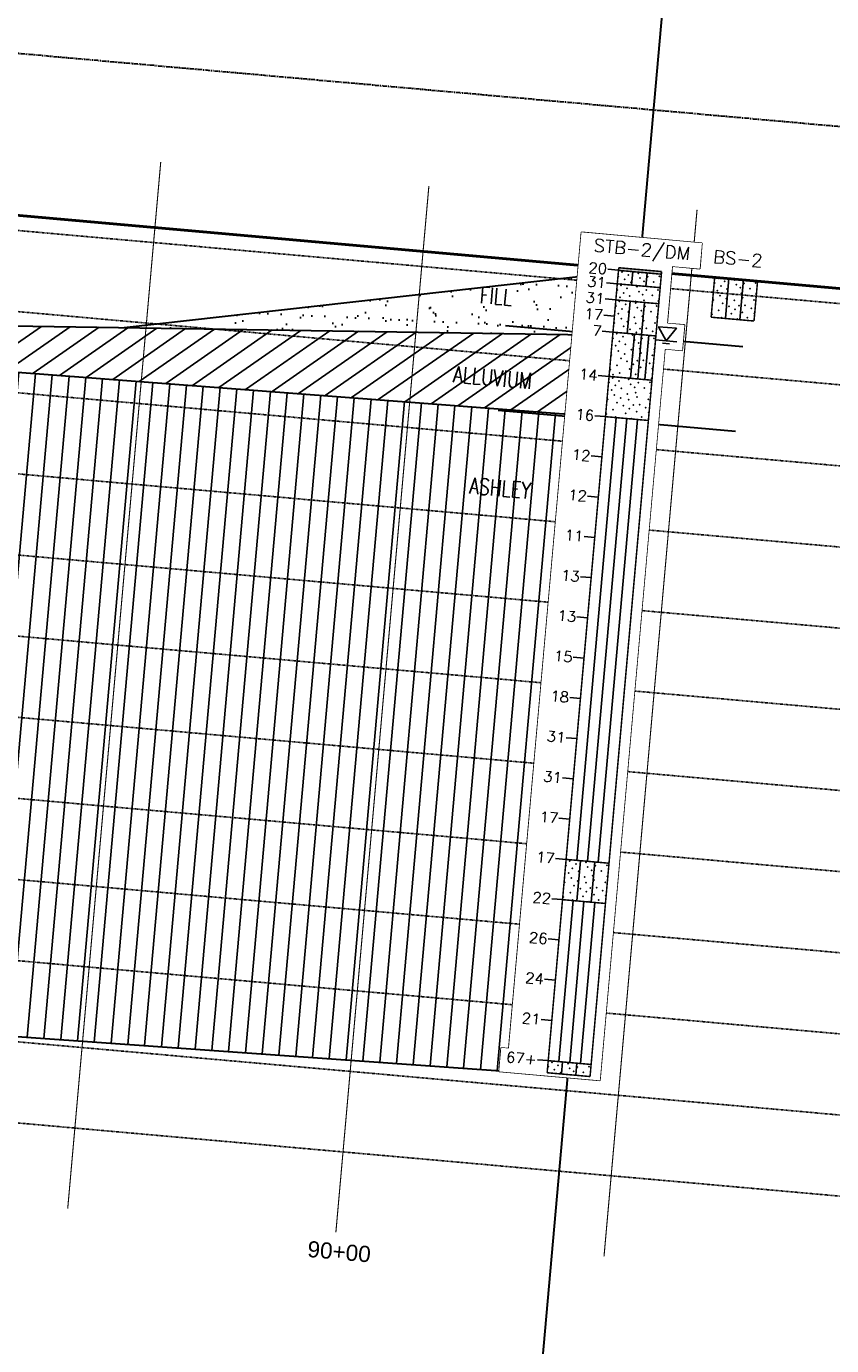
# Model space of a CAD drawing. Header units: feet. Extents: x 1619530 to 2197648, y 451737 to 1192146.
# Tile 40 of 42: x 2197346 to 2197495, y 453846 to 454090. Entities that reach past the tile are written whole.
import ezdxf
from ezdxf.enums import TextEntityAlignment as Align

# ---------------------------------------------------------------- set-up
doc = ezdxf.new("R2010")
doc.units = ezdxf.units.FT
doc.header["$LTSCALE"] = 0.5
doc.header["$MEASUREMENT"] = 0
doc.set_wipeout_variables(frame=1)
for name, pattern in [('DASH', [0.12, 0.08, -0.04]), ('DASHED2', [0.375, 0.25, -0.125]), ('PHANTOM', [2.5, 1.25, -0.25, 0.25, -0.25, 0.25, -0.25]), ('SOLID', [0])]:
    doc.linetypes.add(name, pattern=pattern)
for name, color, linetype, lineweight in [('borings', 1, 'Continuous', 35), ('BR_GRID LINES', 253, 'DASHED2', 25), ('RD_EX_RW', 2, 'Continuous', 30), ('RD_HC_Cl', 216, 'Continuous', 30), ('RD_HC_TX_Sta50', 7, 'Continuous', 30), ('strat', 7, 'Continuous', 30)]:
    doc.layers.add(name, color=color, linetype=linetype, lineweight=lineweight)
for name, color, linetype in [('BS-1', 1, 'SOLID'), ('BS-2', 6, 'SOLID'), ('STB-2_DM', 135, 'SOLID'), ('wipeout', 7, 'Continuous')]:
    doc.layers.add(name, color=color, linetype=linetype)
doc.layers.add('paper', color=1, linetype='Continuous', lineweight=30, plot=False)
doc.styles.add('Arial', font='arial.ttf', dxfattribs={"height": 0.0556})
doc.styles.add('ROMAND', font='romand', dxfattribs={"height": 1})

# ---------------------------------------------------------------- blocks, each defined once
blk = doc.blocks.new('DGRFC_WTLEV1')
at = {"color": 7, "linetype": 'SOLID'}
for points in [[(0, 0), (0.05, 0.1), (-0.05, 0.1), (0, 0)], [(-0.06, 0), (0.06, 0)], [(-0.02, -0.02), (0.02, -0.02)]]:
    blk.add_lwpolyline(points, dxfattribs=at)
blk = doc.blocks.new('STB2')
at = {"layer": 'wipeout', "flags": 128}
blk.add_lwpolyline([(-5.74, 3.96), (-5.74, -97.43), (-6.45, -97.43), (-6.45, -100.37), (2.94, -100.37), (2.94, -9.5), (4.55, -9.5), (4.55, -6.33), (2.93, -6.33), (2.93, 0.77), (5.5, 0.77), (5.5, 3.94)], close=True, dxfattribs=at)
at = {"color": 7, "true_color": 0xffffff}
blk.add_wipeout([(-5.74, 3.96), (-5.74, -97.43), (-6.45, -97.43), (-6.45, -100.37), (2.94, -100.37), (2.94, -9.5), (4.55, -9.5), (4.55, -6.33), (2.93, -6.33), (2.93, 0.77), (5.5, 0.77), (5.5, 3.94)], dxfattribs=at).dxf.layer = 'borings'
at = {"layer": 'STB-2_DM', "color": 7, "linetype": 'SOLID', "const_width": 0.14}
for points in [[(-2, 0), (-2, -0.33)], [(-2, 0), (2, 0)], [(2, -0.33), (2, 0)], [(-2, -0.33), (2, -0.33)], [(-2, -0.33), (-2, -2)], [(2, -2), (2, -0.33)], [(-2, -2), (2, -2)], [(-2, -2), (-2, -4)], [(2, -4), (2, -2)], [(-2, -4), (2, -4)], [(-2, -4), (-2, -8)], [(2, -8), (2, -4)], [(-2, -8), (2, -8)], [(-2, -8), (-2, -13.5)], [(2, -13.5), (2, -8)], [(-2, -13.5), (2, -13.5)], [(-2, -13.5), (-2, -18.5)], [(2, -18.5), (2, -13.5)], [(-2, -18.5), (2, -18.5)], [(-2, -18.5), (-2, -73.5)], [(2, -73.5), (2, -18.5)], [(-2, -73.5), (2, -73.5)], [(-2, -73.5), (-2, -78.5)], [(2, -78.5), (2, -73.5)], [(-2, -78.5), (2, -78.5)], [(-2, -78.5), (-2, -98.5)], [(2, -98.5), (2, -78.5)], [(-2, -98.5), (2, -98.5)], [(-2, -98.5), (-2, -100)], [(2, -100), (2, -98.5)], [(-2, -100), (2, -100)]]:
    blk.add_lwpolyline(points, dxfattribs=at)
at = {"layer": 'STB-2_DM', "color": 7, "linetype": 'SOLID'}
for points in [[(-3, -0.3), (-2, -0.3)], [(-0.67, -2), (-0.67, -0.33)], [(0.67, -2), (0.67, -0.33)], [(-3, -2), (-2, -2)], [(-3, -4), (-2, -4)], [(-0.67, -8), (-0.67, -4)], [(0.67, -8), (0.67, -4)], [(-3, -6), (-2, -6)], [(-3, -8), (-2, -8)], [(0, -13.5), (0, -8)], [(0.67, -13.5), (0.67, -8)], [(1.33, -13.5), (1.33, -8)], [(-3, -13.5), (-2, -13.5)], [(-3, -18.5), (-2, -18.5)], [(-1, -73.5), (-1, -18.5)], [(0, -73.5), (0, -18.5)], [(1, -73.5), (1, -18.5)], [(-3, -23.5), (-2, -23.5)], [(-3, -28.5), (-2, -28.5)], [(-3, -33.5), (-2, -33.5)], [(-3, -38.5), (-2, -38.5)], [(-3, -43.5), (-2, -43.5)], [(-3, -48.5), (-2, -48.5)], [(-3, -53.5), (-2, -53.5)], [(-3, -58.5), (-2, -58.5)], [(-3, -63.5), (-2, -63.5)], [(-3, -68.5), (-2, -68.5)], [(-3, -73.5), (-2, -73.5)], [(-0.67, -78.5), (-0.67, -73.5)], [(0.67, -78.5), (0.67, -73.5)], [(-3, -78.5), (-2, -78.5)], [(-1, -98.5), (-1, -78.5)], [(0, -98.5), (0, -78.5)], [(1, -98.5), (1, -78.5)], [(-3, -83.5), (-2, -83.5)], [(-3, -88.5), (-2, -88.5)], [(-3, -93.5), (-2, -93.5)], [(-3, -98.5), (-2, -98.5)], [(-0.67, -100), (-0.67, -98.5)], [(0.67, -100), (0.67, -98.5)]]:
    blk.add_lwpolyline(points, dxfattribs=at)
at = {"layer": 'STB-2_DM', "color": 7}
for p in [(-1.95, -1.08), (-1.65, -0.48), (-1.05, -0.78), (-0.15, -0.48), (0.06, -1.05), (0.75, -0.78), (1.83, -0.63), (-1.65, -1.98), (-1.65, -2.15), (-1.35, -1.38), (-0.75, -1.68), (-0.15, -2.15), (0.45, -1.38), (1.35, -1.38), (1.83, -2.3), (1.95, -1.98), (-1.95, -2.75), (-1.65, -3.65), (-1.35, -3.05), (-1.05, -2.45), (-0.75, -3.35), (0.06, -2.72), (0.45, -3.05), (0.75, -2.45), (1.35, -3.05), (1.95, -3.65), (-1.95, -4.75), (-1.65, -4.15), (-1.05, -4.45), (-0.15, -3.95), (-0.15, -4.15), (0.06, -4.72), (0.6, -3.73), (0.75, -4.45), (1.83, -4.3), (-1.65, -5.65), (-1.35, -5.05), (-0.75, -5.35), (-0.15, -5.95), (0.45, -5.05), (0.6, -5.73), (1.35, -5.05), (1.95, -5.65), (-1.95, -6.85), (-1.35, -6.25), (-1.05, -7.15), (-0.75, -6.55), (0.02, -6.65), (0.48, -7.27), (0.75, -6.25), (1.05, -7.15), (1.82, -6.41), (-1.65, -8.15), (-1.05, -8.45), (-0.45, -7.45), (-0.15, -8.15), (0.15, -7.75), (0.75, -8.45), (1.65, -7.45), (1.83, -8.3), (-1.95, -8.75), (-1.65, -9.65), (-1.35, -9.05), (-0.75, -9.35), (0.06, -8.72), (0.45, -9.05), (0.6, -9.73), (1.35, -9.05), (1.95, -9.65), (-1.95, -10.85), (-1.35, -10.25), (-0.75, -10.55), (-0.15, -9.95), (0.02, -10.65), (0.75, -10.25), (1.82, -10.41), (-1.35, -12.05), (-1.05, -11.15), (-0.45, -11.45), (0.15, -11.75), (0.48, -11.27), (0.86, -12.05), (1.05, -11.15), (1.65, -11.45), (1.95, -12.05), (-1.95, -12.65), (-1.65, -13.25), (-1.05, -12.95), (-0.15, -12.35), (0.45, -12.95), (1.35, -12.65), (1.95, -13.25), (-1.95, -14.25), (-1.65, -13.65), (-1.35, -14.55), (-1.05, -13.95), (-0.15, -13.65), (0.06, -14.22), (0.45, -14.55), (0.75, -13.95), (1.35, -14.55), (1.83, -13.8), (-1.65, -15.15), (-1.35, -15.75), (-0.75, -14.85), (-0.15, -15.45), (0.6, -15.23), (0.75, -15.75), (1.82, -15.91), (1.95, -15.15), (-1.95, -16.35), (-1.05, -16.65), (-0.75, -16.05), (-0.45, -16.95), (0.02, -16.15), (0.48, -16.77), (1.05, -16.65), (1.65, -16.95), (-1.95, -18.15), (-1.35, -17.55), (-0.15, -17.85), (0.15, -17.25), (0.86, -17.55), (1.35, -18.15), (1.95, -17.55), (-1.05, -18.45), (0.45, -18.45), (-1.95, -74.25), (-1.65, -73.65), (-1.35, -74.55), (-1.05, -73.95), (-0.15, -73.65), (0.06, -74.22), (0.45, -74.55), (0.75, -73.95), (1.35, -74.55), (1.83, -73.8), (-1.65, -75.15), (-1.35, -75.75), (-0.75, -74.85), (-0.15, -75.45), (0.6, -75.23), (0.75, -75.75), (1.95, -75.15), (-1.95, -76.35), (-1.05, -76.65), (-0.75, -76.05), (-0.45, -76.95), (0.02, -76.15), (0.48, -76.77), (1.05, -76.65), (1.65, -76.95), (1.82, -75.91), (-1.95, -78.15), (-1.35, -77.55), (-0.15, -77.85), (0.15, -77.25), (0.86, -77.55), (1.35, -78.15), (1.95, -77.55), (-1.05, -78.45), (0.45, -78.45), (-1.65, -98.65), (-1.05, -98.95), (-0.15, -98.65), (0.75, -98.95), (1.83, -98.8), (-1.95, -99.25), (-1.35, -99.55), (-0.75, -99.85), (0.06, -99.22), (0.45, -99.55), (1.35, -99.55)]:
    blk.add_point(p, dxfattribs=at)
blk.add_solid([(-2, -0.33), (-2, 0), (2, -0.33), (2, 0)], dxfattribs=at)
at = {"layer": 'STB-2_DM', "xscale": 16.66666666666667, "yscale": 16.66666666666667, "zscale": 20}
blk.add_blockref('DGRFC_WTLEV1', (3, -8.5), dxfattribs=at)
at = {"layer": 'STB-2_DM', "color": 7, "style": 'ROMAND', "width": 0.78}
blk.add_text('STB-2/DM', height=1.581, dxfattribs=at).set_placement((0, 1.72), align=Align.CENTER)
for s, p in [('20', (-3.06, -0.3)), ('31', (-3.06, -2.01)), ('31', (-3.06, -4)), ('17', (-3.06, -6)), ('7', (-3.06, -8)), ('14', (-3.06, -13.5)), ('16', (-3.06, -18.5)), ('12', (-3.06, -23.5)), ('12', (-3.06, -28.5)), ('11', (-3.06, -33.5)), ('13', (-3.06, -38.5)), ('13', (-3.06, -43.5)), ('15', (-3.06, -48.5)), ('18', (-3.06, -53.5)), ('31', (-3.06, -58.5)), ('31', (-3.06, -63.5)), ('17', (-3.06, -68.5)), ('17', (-3.06, -73.5)), ('22', (-3.06, -78.5)), ('26', (-3.06, -83.5)), ('24', (-3.06, -88.5)), ('21', (-3.06, -93.5)), ('67+', (-3.06, -98.5))]:
    blk.add_text(s, height=1.3, dxfattribs=at).set_placement(p, align=Align.MIDDLE_RIGHT)
blk = doc.blocks.new('BS2')
at = {"layer": 'BS-2', "color": 7, "linetype": 'SOLID'}
for points in [[(-3, 0), (-2, 0)], [(-0.67, -5), (-0.67, 0)], [(0.67, -5), (0.67, 0)]]:
    blk.add_lwpolyline(points, dxfattribs=at)
at = {"layer": 'BS-2', "color": 7, "linetype": 'SOLID', "const_width": 0.14}
for points in [[(-2, 0), (-2, -5)], [(-2, 0), (2, 0)], [(2, -5), (2, 0)], [(-2, -5), (2, -5)]]:
    blk.add_lwpolyline(points, dxfattribs=at)
at = {"layer": 'BS-2', "color": 7}
for p in [(-1.95, -0.75), (-1.65, -0.15), (-1.35, -1.05), (-1.05, -0.45), (-0.15, -0.15), (0.06, -0.72), (0.45, -1.05), (0.75, -0.45), (1.35, -1.05), (1.83, -0.3), (-1.65, -1.65), (-1.35, -2.25), (-0.75, -1.35), (-0.15, -1.95), (0.6, -1.73), (0.75, -2.25), (1.82, -2.41), (1.95, -1.65), (-1.95, -2.85), (-1.05, -3.15), (-0.75, -2.55), (-0.45, -3.45), (0.02, -2.65), (0.48, -3.27), (1.05, -3.15), (1.65, -3.45), (-1.95, -4.65), (-1.35, -4.05), (-0.15, -4.35), (0.15, -3.75), (0.86, -4.05), (1.35, -4.65), (1.95, -4.05), (-1.05, -4.95), (0.45, -4.95)]:
    blk.add_point(p, dxfattribs=at)
at = {"layer": 'BS-2', "color": 7, "style": 'ROMAND', "width": 0.78}
blk.add_text('BS-2', height=1.581, dxfattribs=at).set_placement((0, 1.72), align=Align.CENTER)

msp = doc.modelspace()

# ---------------------------------------------------------------- hatches: boundary and pattern name
at = {"layer": 'strat', "lineweight": 25, "transparency": 33554602}
h = msp.add_hatch(dxfattribs=at)
h.set_pattern_fill('ANSI31', color=6, scale=25, angle=-5.083299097)
h.set_pattern_definition([(34.8334, (2189493.9067, 456910.486), (-1.7849756, 2.5650511), [])])
h.paths.add_polyline_path([(2197020.1169304, 454073.8392378), (2197018.8438735, 454059.5278026), (2197147.6817566, 454041.309422), (2197282.2825907, 454031.0163762), (2197456.7882107, 454017.7189576), (2197458.1566977, 454033.1031976), (2197287.1633189, 454035.7473235), (2197148.475884, 454047.1979031)])
h = msp.add_hatch(dxfattribs=at)
h.set_pattern_fill('ANSI31', color=72, scale=25, angle=45)
h.set_pattern_definition([(84.9167, (2189493.9067, 456910.486), (-3.1127092, 0.2768874), [])])
h.paths.add_polyline_path([(2197456.7882107, 454017.7189576), (2197282.2825907, 454031.0163762), (2197147.6817566, 454041.309422), (2197018.8438735, 454059.5278026), (2197008.0774833, 453938.4943282), (2197135.2116265, 453897.7301528), (2197271.5395887, 453908.1193069), (2197445.9408166, 453895.7748549)])
at = {"layer": 'strat', "lineweight": 30, "transparency": 33554648}
h = msp.add_hatch(dxfattribs=at)
h.set_pattern_fill('AR-SAND', color=256, scale=3, angle=-5.083299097)
h.set_pattern_definition([(27.3334, (2189493.9067, 456910.486), (0.8343037, 5.7230673), [0, -4.56, 0, -5.1, 0, -4.875]), (357.3334, (2189493.907, 456910.486), (6.720386, 7.396349), [0, -2.46, 0, -4.11, 0, -1.575]), (317.3334, (2189490.2746, 456911.1374), (9.1987338, -1.6323298), [0, -1.5, 0, -5.4, 0, -7.05]), (307.3334, (2189490.275, 456911.1374), (9.341537, 0.999842), [0, -0.75, 0, -3.54, 0, -4.05])])
h.paths.add_polyline_path([(2197459.2386179, 454045.2659154), (2197363.8728814, 454034.5611387), (2197458.1566977, 454033.1031976)])

# ---------------------------------------------------------------- linework, layer by layer
at = {"layer": 'BR_GRID LINES', "linetype": 'DASH', "ltscale": 1.5}
for p, q in [((2197518.6950224, 454037.0726796), (2196970.8582084, 454085.8048583)), ((2197517.3659629, 454022.1316756), (2196969.5291489, 454070.8638543)), ((2197516.0369035, 454007.1906716), (2196968.2000895, 454055.9228503)), ((2197514.7078441, 453992.2496676), (2196966.8710301, 454040.9818463)), ((2197513.3787847, 453977.3086635), (2196965.5419707, 454026.0408423)), ((2197512.0497253, 453962.3676595), (2196964.2129113, 454011.0998382)), ((2197510.7206658, 453947.4266555), (2196962.8838518, 453996.1588342)), ((2197509.3916064, 453932.4856515), (2196961.5547924, 453981.2178302)), ((2197508.062547, 453917.5446475), (2196960.225733, 453966.2768262)), ((2197506.7334876, 453902.6036434), (2196958.8966736, 453951.3358222)), ((2197505.4044282, 453887.6626394), (2196957.5676142, 453936.3948181)), ((2197504.0753687, 453872.7216354), (2196956.2385547, 453921.4538141))]:
    msp.add_line(p, q, dxfattribs=at)
at = {"layer": 'BR_GRID LINES', "linetype": 'Continuous', "flags": 128}
msp.add_lwpolyline([(2196954.9094953, 453906.5128101, 0.2, 0.2, 0), (2196972.1872678, 454100.7458623, 0, 0, 0), (2197520.0240818, 454052.0136836, 0.2, 0.2, 0), (2197502.7463093, 453857.7806314, 0, 0, 0), (2196954.9094953, 453906.5128101, 0, 0, 0)], format="xyseb", dxfattribs=at)
at = {"layer": 'BR_GRID LINES', "linetype": 'DASH', "const_width": 0.2, "flags": 128}
for points in [[(2197353.3362691, 453871.0712256), (2197370.6140416, 454065.3042778)], [(2197403.1396159, 453866.6410275), (2197420.4173883, 454060.8740798)]]:
    msp.add_lwpolyline(points, dxfattribs=at)
at = {"layer": 'BR_GRID LINES', "linetype": 'Continuous', "const_width": 0.2, "flags": 128}
msp.add_lwpolyline([(2197452.9429626, 453862.2108295), (2197470.220735, 454056.4438817)], dxfattribs=at)
at = {"layer": 'paper'}
msp.add_line((2197464.7816605, 454104.9817346, 41.015), (2197431.0855451, 453726.1771542, 41.015), dxfattribs=at)
at = {"layer": 'paper', "flags": 128}
for points in [[(2197434.6729134, 454034.9706202), (2197478.7426907, 454031.050445)], [(2197433.277401, 454019.282566), (2197477.3471783, 454015.3623908)], [(2197008.0774833, 453938.4943282), (2197135.2116265, 453897.7301528), (2197271.5395887, 453908.1193069), (2197445.9408166, 453895.7748549)]]:
    msp.add_lwpolyline(points, dxfattribs=at)
at = {"layer": 'RD_EX_RW', "color": 7, "linetype": 'PHANTOM', "ltscale": 1.2}
msp.add_line((2196956.2441126, 454120.0061328), (2197538.5826989, 454068.2049242), dxfattribs=at)
at = {"layer": 'RD_HC_Cl', "color": 7, "linetype": 'Continuous', "ltscale": 0.5, "const_width": 0.5, "flags": 128}
msp.add_lwpolyline([(2196971.8532523, 454088.5236409), (2197517.782514, 454039.9611463)], dxfattribs=at)
at = {"layer": 'strat', "flags": 128}
for points in [[(2197020.1169304, 454073.8392378), (2197148.475884, 454047.1979031), (2197287.1633189, 454035.7473235), (2197458.1566977, 454033.1031976)], [(2197018.8438735, 454059.5278026), (2197147.6817566, 454041.309422), (2197282.2825907, 454031.0163762), (2197456.7882107, 454017.7189576)], [(2197459.2386179, 454045.2659154), (2197363.8172175, 454034.5548905)], [(2197459.2386179, 454045.2659154), (2197445.9408166, 453895.7748549)]]:
    msp.add_lwpolyline(points, dxfattribs=at)

# ---------------------------------------------------------------- block references
at = {"layer": 'BS-1', "xscale": 2, "yscale": 1.5, "rotation": 354.9167009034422}
msp.add_blockref('BS2', (2197477.4825787, 454043.6248071), dxfattribs=at)

# ---------------------------------------------------------------- texts
at = {"layer": 'paper', "style": 'ROMAND', "width": 0.78}
for s, p in [('FILL', (2197435.910086, 454040.1230495)), ('ALLUVIUM', (2197439.549823, 454024.6509315)), ('ASHLEY', (2197439.3514544, 454004.2798319))]:
    msp.add_text(s, height=3, rotation=354.916700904, dxfattribs=at).set_placement(p, align=Align.MIDDLE_RIGHT)
at = {"layer": 'RD_HC_TX_Sta50', "linetype": 'Continuous', "style": 'Arial'}
msp.add_text('90+00', height=3, rotation=354.916700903, dxfattribs=at).set_placement((2197403.623371, 453861.5778), align=Align.CENTER)

# ---------------------------------------------------------------- next in the draw order: block references
at = {"layer": 'BS-1', "xscale": 2, "yscale": 1.5, "rotation": 354.9167009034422}
msp.add_blockref('STB2', (2197459.6551617, 454045.3363467, 41.839), dxfattribs=at)

doc.saveas('drawing.dxf')
